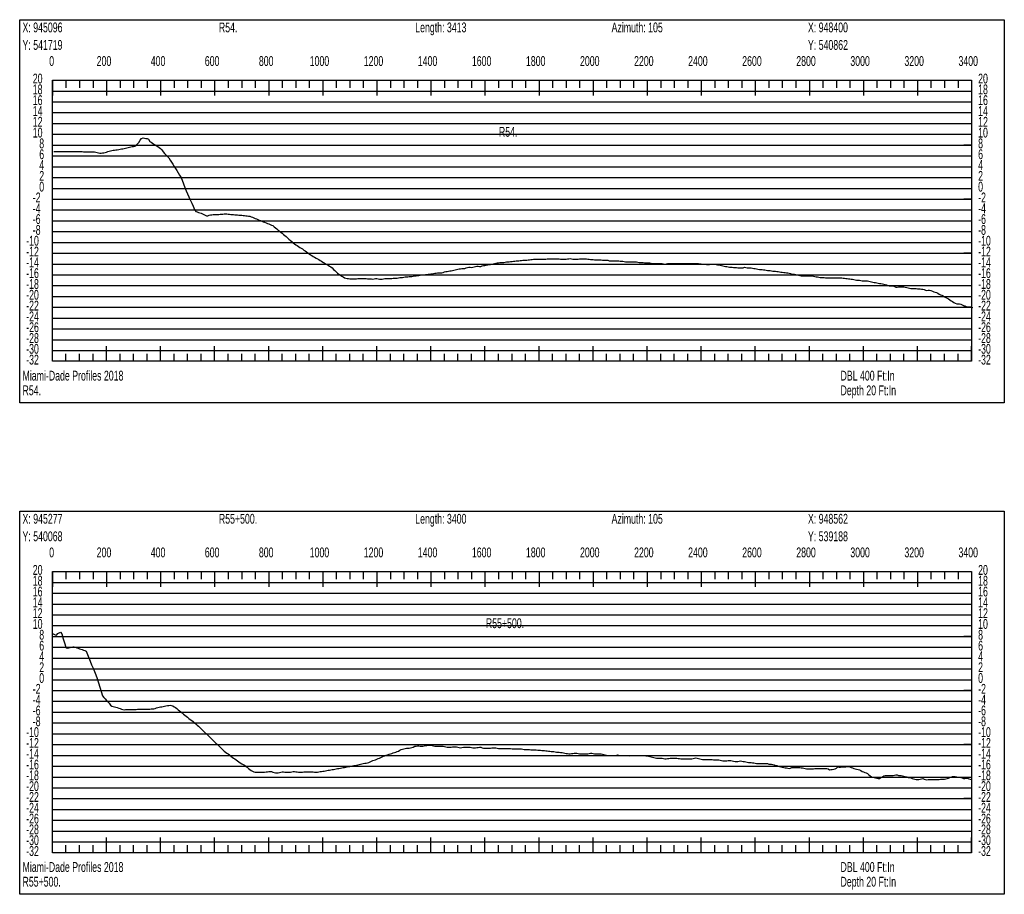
# Model space of a CAD drawing. Header units: feet. Extents: x 1 to 30, y -268 to -1.
# Tile 42 of 94: x 1 to 10, y -141 to -133. Entities that reach past the tile are written whole.
import ezdxf

# ---------------------------------------------------------------- set-up
doc = ezdxf.new("R2010")
doc.units = ezdxf.units.FT
doc.header["$MEASUREMENT"] = 0
doc.layers.add('LABELS', color=7, linetype='Continuous')
doc.layers.add('XSECTION', color=7, linetype='Continuous')

msp = doc.modelspace()

# ---------------------------------------------------------------- linework, layer by layer
at = {"layer": 'XSECTION', "color": 0, "linetype": 'Continuous'}
for points in [[(1, -132.805), (10.106, -132.805), (10.106, -136.35), (1, -136.35), (1, -132.805)], [(1.303, -133.365), (9.803, -133.365), (9.803, -135.965), (1.303, -135.965), (1.303, -133.365)], [(1.303, -133.365), (1.303, -133.506)], [(1.303, -133.365), (1.303, -133.506)], [(1.303, -133.365), (1.303, -133.435)], [(1.303, -133.365), (1.303, -133.435)], [(1.428, -133.365), (1.428, -133.435)], [(1.553, -133.365), (1.553, -133.435)], [(1.678, -133.365), (1.678, -133.435)], [(1.803, -133.365), (1.803, -133.506)], [(1.803, -133.365), (1.803, -133.435)], [(1.928, -133.365), (1.928, -133.435)], [(2.053, -133.365), (2.053, -133.435)], [(2.178, -133.365), (2.178, -133.435)], [(2.303, -133.365), (2.303, -133.506)], [(2.303, -133.365), (2.303, -133.435)], [(2.428, -133.365), (2.428, -133.435)], [(2.553, -133.365), (2.553, -133.435)], [(2.678, -133.365), (2.678, -133.435)], [(2.803, -133.365), (2.803, -133.506)], [(2.803, -133.365), (2.803, -133.435)], [(2.928, -133.365), (2.928, -133.435)], [(3.053, -133.365), (3.053, -133.435)], [(3.178, -133.365), (3.178, -133.435)], [(3.303, -133.365), (3.303, -133.506)], [(3.303, -133.365), (3.303, -133.435)], [(3.428, -133.365), (3.428, -133.435)], [(3.553, -133.365), (3.553, -133.435)], [(3.678, -133.365), (3.678, -133.435)], [(3.803, -133.365), (3.803, -133.506)], [(3.803, -133.365), (3.803, -133.435)], [(3.928, -133.365), (3.928, -133.435)], [(4.053, -133.365), (4.053, -133.435)], [(4.178, -133.365), (4.178, -133.435)], [(4.303, -133.365), (4.303, -133.506)], [(4.303, -133.365), (4.303, -133.435)], [(4.428, -133.365), (4.428, -133.435)], [(4.553, -133.365), (4.553, -133.435)], [(4.678, -133.365), (4.678, -133.435)], [(4.803, -133.365), (4.803, -133.506)], [(4.803, -133.365), (4.803, -133.435)], [(4.928, -133.365), (4.928, -133.435)], [(5.053, -133.365), (5.053, -133.435)], [(5.178, -133.365), (5.178, -133.435)], [(5.303, -133.365), (5.303, -133.506)], [(5.303, -133.365), (5.303, -133.435)], [(5.428, -133.365), (5.428, -133.435)], [(5.553, -133.365), (5.553, -133.435)], [(5.678, -133.365), (5.678, -133.435)], [(5.803, -133.365), (5.803, -133.506)], [(5.803, -133.365), (5.803, -133.435)], [(5.928, -133.365), (5.928, -133.435)], [(6.053, -133.365), (6.053, -133.435)], [(6.178, -133.365), (6.178, -133.435)], [(6.303, -133.365), (6.303, -133.506)], [(6.303, -133.365), (6.303, -133.435)], [(6.428, -133.365), (6.428, -133.435)], [(6.553, -133.365), (6.553, -133.435)], [(6.678, -133.365), (6.678, -133.435)], [(6.803, -133.365), (6.803, -133.506)], [(6.803, -133.365), (6.803, -133.435)], [(6.928, -133.365), (6.928, -133.435)], [(7.053, -133.365), (7.053, -133.435)], [(7.178, -133.365), (7.178, -133.435)], [(7.303, -133.365), (7.303, -133.506)], [(7.303, -133.365), (7.303, -133.435)], [(7.428, -133.365), (7.428, -133.435)], [(7.553, -133.365), (7.553, -133.435)], [(7.678, -133.365), (7.678, -133.435)], [(7.803, -133.365), (7.803, -133.506)], [(7.803, -133.365), (7.803, -133.435)], [(7.928, -133.365), (7.928, -133.435)], [(8.053, -133.365), (8.053, -133.435)], [(8.178, -133.365), (8.178, -133.435)], [(8.303, -133.365), (8.303, -133.506)], [(8.303, -133.365), (8.303, -133.435)], [(8.428, -133.365), (8.428, -133.435)], [(8.553, -133.365), (8.553, -133.435)], [(8.678, -133.365), (8.678, -133.435)], [(8.803, -133.365), (8.803, -133.506)], [(8.803, -133.365), (8.803, -133.435)], [(8.928, -133.365), (8.928, -133.435)], [(9.053, -133.365), (9.053, -133.435)], [(9.178, -133.365), (9.178, -133.435)], [(9.303, -133.365), (9.303, -133.506)], [(9.303, -133.365), (9.303, -133.435)], [(9.428, -133.365), (9.428, -133.435)], [(9.553, -133.365), (9.553, -133.435)], [(9.678, -133.365), (9.678, -133.435)], [(9.803, -133.365), (9.803, -133.506)], [(9.803, -133.365), (9.803, -133.435)], [(1.303, -133.965), (1.373, -133.965)], [(9.803, -133.965), (9.733, -133.965)], [(1.303, -134.465), (1.373, -134.465)], [(9.803, -134.465), (9.733, -134.465)], [(1.303, -134.965), (1.373, -134.965)], [(9.803, -134.965), (9.733, -134.965)], [(1.303, -135.465), (1.373, -135.465)], [(9.803, -135.465), (9.733, -135.465)], [(1.303, -135.965), (1.303, -135.824)], [(1.303, -135.965), (1.303, -135.824)], [(1.803, -135.965), (1.803, -135.824)], [(2.303, -135.965), (2.303, -135.824)], [(2.803, -135.965), (2.803, -135.824)], [(3.303, -135.965), (3.303, -135.824)], [(3.803, -135.965), (3.803, -135.824)], [(4.303, -135.965), (4.303, -135.824)], [(4.803, -135.965), (4.803, -135.824)], [(5.303, -135.965), (5.303, -135.824)], [(5.803, -135.965), (5.803, -135.824)], [(6.303, -135.965), (6.303, -135.824)], [(6.803, -135.965), (6.803, -135.824)], [(7.303, -135.965), (7.303, -135.824)], [(7.803, -135.965), (7.803, -135.824)], [(8.303, -135.965), (8.303, -135.824)], [(8.803, -135.965), (8.803, -135.824)], [(9.303, -135.965), (9.303, -135.824)], [(9.803, -135.965), (9.803, -135.824)], [(1.303, -135.965), (1.303, -135.895)], [(1.303, -135.965), (1.303, -135.895)], [(1.428, -135.965), (1.428, -135.895)], [(1.553, -135.965), (1.553, -135.895)], [(1.678, -135.965), (1.678, -135.895)], [(1.803, -135.965), (1.803, -135.895)], [(1.928, -135.965), (1.928, -135.895)], [(2.053, -135.965), (2.053, -135.895)], [(2.178, -135.965), (2.178, -135.895)], [(2.303, -135.965), (2.303, -135.895)], [(2.428, -135.965), (2.428, -135.895)], [(2.553, -135.965), (2.553, -135.895)], [(2.678, -135.965), (2.678, -135.895)], [(2.803, -135.965), (2.803, -135.895)], [(2.928, -135.965), (2.928, -135.895)], [(3.053, -135.965), (3.053, -135.895)], [(3.178, -135.965), (3.178, -135.895)], [(3.303, -135.965), (3.303, -135.895)], [(3.428, -135.965), (3.428, -135.895)], [(3.553, -135.965), (3.553, -135.895)], [(3.678, -135.965), (3.678, -135.895)], [(3.803, -135.965), (3.803, -135.895)], [(3.928, -135.965), (3.928, -135.895)], [(4.053, -135.965), (4.053, -135.895)], [(4.178, -135.965), (4.178, -135.895)], [(4.303, -135.965), (4.303, -135.895)], [(4.428, -135.965), (4.428, -135.895)], [(4.553, -135.965), (4.553, -135.895)], [(4.678, -135.965), (4.678, -135.895)], [(4.803, -135.965), (4.803, -135.895)], [(4.928, -135.965), (4.928, -135.895)], [(5.053, -135.965), (5.053, -135.895)], [(5.178, -135.965), (5.178, -135.895)], [(5.303, -135.965), (5.303, -135.895)], [(5.428, -135.965), (5.428, -135.895)], [(5.553, -135.965), (5.553, -135.895)], [(5.678, -135.965), (5.678, -135.895)], [(5.803, -135.965), (5.803, -135.895)], [(5.928, -135.965), (5.928, -135.895)], [(6.053, -135.965), (6.053, -135.895)], [(6.178, -135.965), (6.178, -135.895)], [(6.303, -135.965), (6.303, -135.895)], [(6.428, -135.965), (6.428, -135.895)], [(6.553, -135.965), (6.553, -135.895)], [(6.678, -135.965), (6.678, -135.895)], [(6.803, -135.965), (6.803, -135.895)], [(6.928, -135.965), (6.928, -135.895)], [(7.053, -135.965), (7.053, -135.895)], [(7.178, -135.965), (7.178, -135.895)], [(7.303, -135.965), (7.303, -135.895)], [(7.428, -135.965), (7.428, -135.895)], [(7.553, -135.965), (7.553, -135.895)], [(7.678, -135.965), (7.678, -135.895)], [(7.803, -135.965), (7.803, -135.895)], [(7.928, -135.965), (7.928, -135.895)], [(8.053, -135.965), (8.053, -135.895)], [(8.178, -135.965), (8.178, -135.895)], [(8.303, -135.965), (8.303, -135.895)], [(8.428, -135.965), (8.428, -135.895)], [(8.553, -135.965), (8.553, -135.895)], [(8.678, -135.965), (8.678, -135.895)], [(8.803, -135.965), (8.803, -135.895)], [(8.928, -135.965), (8.928, -135.895)], [(9.053, -135.965), (9.053, -135.895)], [(9.178, -135.965), (9.178, -135.895)], [(9.303, -135.965), (9.303, -135.895)], [(9.428, -135.965), (9.428, -135.895)], [(9.553, -135.965), (9.553, -135.895)], [(9.678, -135.965), (9.678, -135.895)], [(9.803, -135.965), (9.803, -135.895)], [(1, -137.35), (10.106, -137.35), (10.106, -140.895), (1, -140.895), (1, -137.35)], [(1.303, -137.91), (9.803, -137.91), (9.803, -140.51), (1.303, -140.51), (1.303, -137.91)], [(1.303, -137.91), (1.303, -138.051)], [(1.303, -137.91), (1.303, -138.051)], [(1.303, -137.91), (1.303, -137.98)], [(1.303, -137.91), (1.303, -137.98)], [(1.428, -137.91), (1.428, -137.98)], [(1.553, -137.91), (1.553, -137.98)], [(1.678, -137.91), (1.678, -137.98)], [(1.803, -137.91), (1.803, -138.051)], [(1.803, -137.91), (1.803, -137.98)], [(1.928, -137.91), (1.928, -137.98)], [(2.053, -137.91), (2.053, -137.98)], [(2.178, -137.91), (2.178, -137.98)], [(2.303, -137.91), (2.303, -138.051)], [(2.303, -137.91), (2.303, -137.98)], [(2.428, -137.91), (2.428, -137.98)], [(2.553, -137.91), (2.553, -137.98)], [(2.678, -137.91), (2.678, -137.98)], [(2.803, -137.91), (2.803, -138.051)], [(2.803, -137.91), (2.803, -137.98)], [(2.928, -137.91), (2.928, -137.98)], [(3.053, -137.91), (3.053, -137.98)], [(3.178, -137.91), (3.178, -137.98)], [(3.303, -137.91), (3.303, -138.051)], [(3.303, -137.91), (3.303, -137.98)], [(3.428, -137.91), (3.428, -137.98)], [(3.553, -137.91), (3.553, -137.98)], [(3.678, -137.91), (3.678, -137.98)], [(3.803, -137.91), (3.803, -138.051)], [(3.803, -137.91), (3.803, -137.98)], [(3.928, -137.91), (3.928, -137.98)], [(4.053, -137.91), (4.053, -137.98)], [(4.178, -137.91), (4.178, -137.98)], [(4.303, -137.91), (4.303, -138.051)], [(4.303, -137.91), (4.303, -137.98)], [(4.428, -137.91), (4.428, -137.98)], [(4.553, -137.91), (4.553, -137.98)], [(4.678, -137.91), (4.678, -137.98)], [(4.803, -137.91), (4.803, -138.051)], [(4.803, -137.91), (4.803, -137.98)], [(4.928, -137.91), (4.928, -137.98)], [(5.053, -137.91), (5.053, -137.98)], [(5.178, -137.91), (5.178, -137.98)], [(5.303, -137.91), (5.303, -138.051)], [(5.303, -137.91), (5.303, -137.98)], [(5.428, -137.91), (5.428, -137.98)], [(5.553, -137.91), (5.553, -137.98)], [(5.678, -137.91), (5.678, -137.98)], [(5.803, -137.91), (5.803, -138.051)], [(5.803, -137.91), (5.803, -137.98)], [(5.928, -137.91), (5.928, -137.98)], [(6.053, -137.91), (6.053, -137.98)], [(6.178, -137.91), (6.178, -137.98)], [(6.303, -137.91), (6.303, -138.051)], [(6.303, -137.91), (6.303, -137.98)], [(6.428, -137.91), (6.428, -137.98)], [(6.553, -137.91), (6.553, -137.98)], [(6.678, -137.91), (6.678, -137.98)], [(6.803, -137.91), (6.803, -138.051)], [(6.803, -137.91), (6.803, -137.98)], [(6.928, -137.91), (6.928, -137.98)], [(7.053, -137.91), (7.053, -137.98)], [(7.178, -137.91), (7.178, -137.98)], [(7.303, -137.91), (7.303, -138.051)], [(7.303, -137.91), (7.303, -137.98)], [(7.428, -137.91), (7.428, -137.98)], [(7.553, -137.91), (7.553, -137.98)], [(7.678, -137.91), (7.678, -137.98)], [(7.803, -137.91), (7.803, -138.051)], [(7.803, -137.91), (7.803, -137.98)], [(7.928, -137.91), (7.928, -137.98)], [(8.053, -137.91), (8.053, -137.98)], [(8.178, -137.91), (8.178, -137.98)], [(8.303, -137.91), (8.303, -138.051)], [(8.303, -137.91), (8.303, -137.98)], [(8.428, -137.91), (8.428, -137.98)], [(8.553, -137.91), (8.553, -137.98)], [(8.678, -137.91), (8.678, -137.98)], [(8.803, -137.91), (8.803, -138.051)], [(8.803, -137.91), (8.803, -137.98)], [(8.928, -137.91), (8.928, -137.98)], [(9.053, -137.91), (9.053, -137.98)], [(9.178, -137.91), (9.178, -137.98)], [(9.303, -137.91), (9.303, -138.051)], [(9.303, -137.91), (9.303, -137.98)], [(9.428, -137.91), (9.428, -137.98)], [(9.553, -137.91), (9.553, -137.98)], [(9.678, -137.91), (9.678, -137.98)], [(9.803, -137.91), (9.803, -138.051)], [(9.803, -137.91), (9.803, -137.98)], [(1.303, -138.51), (1.373, -138.51)], [(9.803, -138.51), (9.733, -138.51)], [(1.303, -139.01), (1.373, -139.01)], [(9.803, -139.01), (9.733, -139.01)], [(1.303, -139.51), (1.373, -139.51)], [(9.803, -139.51), (9.733, -139.51)], [(1.303, -140.01), (1.373, -140.01)], [(9.803, -140.01), (9.733, -140.01)], [(1.303, -140.51), (1.303, -140.369)], [(1.303, -140.51), (1.303, -140.369)], [(1.803, -140.51), (1.803, -140.369)], [(2.303, -140.51), (2.303, -140.369)], [(2.803, -140.51), (2.803, -140.369)], [(3.303, -140.51), (3.303, -140.369)], [(3.803, -140.51), (3.803, -140.369)], [(4.303, -140.51), (4.303, -140.369)], [(4.803, -140.51), (4.803, -140.369)], [(5.303, -140.51), (5.303, -140.369)], [(5.803, -140.51), (5.803, -140.369)], [(6.303, -140.51), (6.303, -140.369)], [(6.803, -140.51), (6.803, -140.369)], [(7.303, -140.51), (7.303, -140.369)], [(7.803, -140.51), (7.803, -140.369)], [(8.303, -140.51), (8.303, -140.369)], [(8.803, -140.51), (8.803, -140.369)], [(9.303, -140.51), (9.303, -140.369)], [(9.803, -140.51), (9.803, -140.369)], [(1.303, -140.51), (1.303, -140.44)], [(1.303, -140.51), (1.303, -140.44)], [(1.428, -140.51), (1.428, -140.44)], [(1.553, -140.51), (1.553, -140.44)], [(1.678, -140.51), (1.678, -140.44)], [(1.803, -140.51), (1.803, -140.44)], [(1.928, -140.51), (1.928, -140.44)], [(2.053, -140.51), (2.053, -140.44)], [(2.178, -140.51), (2.178, -140.44)], [(2.303, -140.51), (2.303, -140.44)], [(2.428, -140.51), (2.428, -140.44)], [(2.553, -140.51), (2.553, -140.44)], [(2.678, -140.51), (2.678, -140.44)], [(2.803, -140.51), (2.803, -140.44)], [(2.928, -140.51), (2.928, -140.44)], [(3.053, -140.51), (3.053, -140.44)], [(3.178, -140.51), (3.178, -140.44)], [(3.303, -140.51), (3.303, -140.44)], [(3.428, -140.51), (3.428, -140.44)], [(3.553, -140.51), (3.553, -140.44)], [(3.678, -140.51), (3.678, -140.44)], [(3.803, -140.51), (3.803, -140.44)], [(3.928, -140.51), (3.928, -140.44)], [(4.053, -140.51), (4.053, -140.44)], [(4.178, -140.51), (4.178, -140.44)], [(4.303, -140.51), (4.303, -140.44)], [(4.428, -140.51), (4.428, -140.44)], [(4.553, -140.51), (4.553, -140.44)], [(4.678, -140.51), (4.678, -140.44)], [(4.803, -140.51), (4.803, -140.44)], [(4.928, -140.51), (4.928, -140.44)], [(5.053, -140.51), (5.053, -140.44)], [(5.178, -140.51), (5.178, -140.44)], [(5.303, -140.51), (5.303, -140.44)], [(5.428, -140.51), (5.428, -140.44)], [(5.553, -140.51), (5.553, -140.44)], [(5.678, -140.51), (5.678, -140.44)], [(5.803, -140.51), (5.803, -140.44)], [(5.928, -140.51), (5.928, -140.44)], [(6.053, -140.51), (6.053, -140.44)], [(6.178, -140.51), (6.178, -140.44)], [(6.303, -140.51), (6.303, -140.44)], [(6.428, -140.51), (6.428, -140.44)], [(6.553, -140.51), (6.553, -140.44)], [(6.678, -140.51), (6.678, -140.44)], [(6.803, -140.51), (6.803, -140.44)], [(6.928, -140.51), (6.928, -140.44)], [(7.053, -140.51), (7.053, -140.44)], [(7.178, -140.51), (7.178, -140.44)], [(7.303, -140.51), (7.303, -140.44)], [(7.428, -140.51), (7.428, -140.44)], [(7.553, -140.51), (7.553, -140.44)], [(7.678, -140.51), (7.678, -140.44)], [(7.803, -140.51), (7.803, -140.44)], [(7.928, -140.51), (7.928, -140.44)], [(8.053, -140.51), (8.053, -140.44)], [(8.178, -140.51), (8.178, -140.44)], [(8.303, -140.51), (8.303, -140.44)], [(8.428, -140.51), (8.428, -140.44)], [(8.553, -140.51), (8.553, -140.44)], [(8.678, -140.51), (8.678, -140.44)], [(8.803, -140.51), (8.803, -140.44)], [(8.928, -140.51), (8.928, -140.44)], [(9.053, -140.51), (9.053, -140.44)], [(9.178, -140.51), (9.178, -140.44)], [(9.303, -140.51), (9.303, -140.44)], [(9.428, -140.51), (9.428, -140.44)], [(9.553, -140.51), (9.553, -140.44)], [(9.678, -140.51), (9.678, -140.44)], [(9.803, -140.51), (9.803, -140.44)]]:
    msp.add_lwpolyline(points, dxfattribs=at)
at = {"layer": 'XSECTION', "color": 0}
for points in [[(1.303, -133.465), (9.803, -133.465)], [(1.303, -133.565), (9.803, -133.565)], [(1.303, -133.665), (9.803, -133.665)], [(1.303, -133.765), (9.803, -133.765)], [(1.303, -133.865), (9.803, -133.865)], [(1.303, -133.965), (9.803, -133.965)], [(1.303, -134.065), (9.803, -134.065)], [(1.303, -134.165), (9.803, -134.165)], [(1.303, -134.265), (9.803, -134.265)], [(1.303, -134.365), (9.803, -134.365)], [(1.303, -134.465), (9.803, -134.465)], [(1.303, -134.565), (9.803, -134.565)], [(1.303, -134.665), (9.803, -134.665)], [(1.303, -134.765), (9.803, -134.765)], [(1.303, -134.865), (9.803, -134.865)], [(1.303, -134.965), (9.803, -134.965)], [(1.303, -135.065), (9.803, -135.065)], [(1.303, -135.165), (9.803, -135.165)], [(1.303, -135.265), (9.803, -135.265)], [(1.303, -135.365), (9.803, -135.365)], [(1.303, -135.465), (9.803, -135.465)], [(1.303, -135.565), (9.803, -135.565)], [(1.303, -135.665), (9.803, -135.665)], [(1.303, -135.765), (9.803, -135.765)], [(1.303, -135.865), (9.803, -135.865)], [(1.303, -138.01), (9.803, -138.01)], [(1.303, -138.11), (9.803, -138.11)], [(1.303, -138.21), (9.803, -138.21)], [(1.303, -138.31), (9.803, -138.31)], [(1.303, -138.41), (9.803, -138.41)], [(1.303, -138.51), (9.803, -138.51)], [(1.303, -138.61), (9.803, -138.61)], [(1.303, -138.71), (9.803, -138.71)], [(1.303, -138.81), (9.803, -138.81)], [(1.303, -138.91), (9.803, -138.91)], [(1.303, -139.01), (9.803, -139.01)], [(1.303, -139.11), (9.803, -139.11)], [(1.303, -139.21), (9.803, -139.21)], [(1.303, -139.31), (9.803, -139.31)], [(1.303, -139.41), (9.803, -139.41)], [(1.303, -139.51), (9.803, -139.51)], [(1.303, -139.61), (9.803, -139.61)], [(1.303, -139.71), (9.803, -139.71)], [(1.303, -139.81), (9.803, -139.81)], [(1.303, -139.91), (9.803, -139.91)], [(1.303, -140.01), (9.803, -140.01)], [(1.303, -140.11), (9.803, -140.11)], [(1.303, -140.21), (9.803, -140.21)], [(1.303, -140.31), (9.803, -140.31)], [(1.303, -140.41), (9.803, -140.41)]]:
    msp.add_lwpolyline(points, dxfattribs=at)
at = {"layer": 'XSECTION', "color": 5, "linetype": 'Continuous'}
for points in [[(1.316, -134.024), (1.328, -134.0235), (1.3405, -134.0235), (1.353, -134.024), (1.3655, -134.024), (1.378, -134.024), (1.3905, -134.024), (1.403, -134.024), (1.4155, -134.024), (1.428, -134.0245), (1.4405, -134.0245), (1.453, -134.0245), (1.4655, -134.0245), (1.478, -134.0245), (1.4905, -134.0245), (1.503, -134.025), (1.5155, -134.025), (1.528, -134.025), (1.5405, -134.025), (1.553, -134.025), (1.5655, -134.025), (1.578, -134.0255), (1.5905, -134.026), (1.603, -134.026), (1.6155, -134.026), (1.628, -134.026), (1.6405, -134.0265), (1.653, -134.0265), (1.6655, -134.027), (1.678, -134.027), (1.6905, -134.0275), (1.703, -134.031), (1.7155, -134.034), (1.728, -134.0375), (1.7405, -134.0395), (1.753, -134.0385), (1.7655, -134.038), (1.778, -134.0375), (1.7905, -134.0335), (1.803, -134.029), (1.8155, -134.0245), (1.828, -134.021), (1.8405, -134.018), (1.853, -134.0155), (1.8655, -134.0125), (1.878, -134.011), (1.8905, -134.0095), (1.903, -134.0085), (1.9155, -134.0065), (1.928, -134.004), (1.9405, -134.001), (1.953, -133.9985), (1.9655, -133.9955), (1.978, -133.993), (1.9905, -133.99), (2.003, -133.9875), (2.0155, -133.9845), (2.028, -133.982), (2.0405, -133.979), (2.053, -133.977), (2.0655, -133.975), (2.078, -133.9645), (2.0905, -133.953), (2.103, -133.9405), (2.1155, -133.9205), (2.128, -133.9055), (2.1405, -133.898), (2.153, -133.9005), (2.1655, -133.9025), (2.178, -133.9045), (2.1905, -133.9095), (2.203, -133.932), (2.2155, -133.938), (2.228, -133.9465), (2.2405, -133.955), (2.253, -133.963), (2.2655, -133.9715), (2.278, -133.9795), (2.2905, -133.988), (2.303, -133.9965), (2.3155, -134.01), (2.328, -134.0285), (2.3405, -134.0435), (2.353, -134.056), (2.3655, -134.07), (2.378, -134.084), (2.3905, -134.103), (2.403, -134.1225), (2.4155, -134.142), (2.428, -134.1615), (2.4405, -134.181), (2.453, -134.2005), (2.4655, -134.2215), (2.478, -134.243), (2.4905, -134.2615), (2.503, -134.2895), (2.5155, -134.324), (2.528, -134.358), (2.5405, -134.389), (2.553, -134.4155), (2.5655, -134.443), (2.578, -134.472), (2.5905, -134.5015), (2.603, -134.5305), (2.6155, -134.56), (2.628, -134.58), (2.6405, -134.5835), (2.653, -134.587), (2.6655, -134.5915), (2.678, -134.596), (2.6905, -134.601), (2.703, -134.6065), (2.7155, -134.6125), (2.728, -134.618), (2.7405, -134.6185), (2.753, -134.6145), (2.7655, -134.611), (2.778, -134.609), (2.7905, -134.608), (2.803, -134.607), (2.8155, -134.608), (2.828, -134.608), (2.8405, -134.606), (2.853, -134.6045), (2.8655, -134.603), (2.878, -134.6025), (2.8905, -134.602), (2.903, -134.602), (2.9155, -134.602), (2.928, -134.6035), (2.9405, -134.6045), (2.953, -134.6055), (2.9655, -134.607), (2.978, -134.608), (2.9905, -134.609), (3.003, -134.61), (3.0155, -134.611), (3.028, -134.6125), (3.0405, -134.6135), (3.053, -134.6145), (3.0655, -134.6155), (3.078, -134.617), (3.0905, -134.618), (3.103, -134.619), (3.1155, -134.621), (3.128, -134.6235), (3.1405, -134.628), (3.153, -134.633), (3.1655, -134.638), (3.178, -134.643), (3.1905, -134.6485), (3.203, -134.6535), (3.2155, -134.6585), (3.228, -134.6635), (3.2405, -134.6685), (3.253, -134.674), (3.2655, -134.679), (3.278, -134.684), (3.2905, -134.689), (3.303, -134.6945), (3.3155, -134.6995), (3.328, -134.7045), (3.3405, -134.7095), (3.353, -134.7205), (3.3655, -134.731), (3.378, -134.741), (3.3905, -134.751), (3.403, -134.761), (3.4155, -134.7715), (3.428, -134.781), (3.4405, -134.7905), (3.453, -134.801), (3.4655, -134.8115), (3.478, -134.822), (3.4905, -134.834), (3.503, -134.8465), (3.5155, -134.858), (3.528, -134.869), (3.5405, -134.8795), (3.553, -134.8875), (3.5655, -134.8925), (3.578, -134.903), (3.5905, -134.9115), (3.603, -134.9185), (3.6155, -134.926), (3.628, -134.9355), (3.6405, -134.9445), (3.653, -134.953), (3.6655, -134.9615), (3.678, -134.9705), (3.6905, -134.9795), (3.703, -134.987), (3.7155, -134.9945), (3.728, -135.002), (3.7405, -135.0095), (3.753, -135.017), (3.7655, -135.0245), (3.778, -135.032), (3.7905, -135.0395), (3.803, -135.047), (3.8155, -135.0545), (3.828, -135.062), (3.8405, -135.0695), (3.853, -135.077), (3.8655, -135.0845), (3.878, -135.092), (3.8905, -135.1015), (3.903, -135.1145), (3.9155, -135.125), (3.928, -135.137), (3.9405, -135.1495), (3.953, -135.1595), (3.9655, -135.168), (3.978, -135.1775), (3.9905, -135.1845), (4.003, -135.193), (4.0155, -135.1955), (4.028, -135.1975), (4.0405, -135.1995), (4.053, -135.202), (4.0655, -135.2025), (4.078, -135.2025), (4.0905, -135.202), (4.103, -135.2015), (4.1155, -135.201), (4.128, -135.2), (4.1405, -135.1995), (4.153, -135.199), (4.1655, -135.1985), (4.178, -135.1985), (4.1905, -135.1995), (4.203, -135.2), (4.2155, -135.201), (4.228, -135.202), (4.2405, -135.203), (4.253, -135.2035), (4.2655, -135.2045), (4.278, -135.2015), (4.2905, -135.2), (4.303, -135.2), (4.3155, -135.203), (4.328, -135.2045), (4.3405, -135.204), (4.353, -135.204), (4.3655, -135.202), (4.378, -135.1985), (4.3905, -135.1985), (4.403, -135.1985), (4.4155, -135.1985), (4.428, -135.1985), (4.4405, -135.1975), (4.453, -135.197), (4.4655, -135.196), (4.478, -135.195), (4.4905, -135.1945), (4.503, -135.1935), (4.5155, -135.191), (4.528, -135.1885), (4.5405, -135.1885), (4.553, -135.187), (4.5655, -135.184), (4.578, -135.184), (4.5905, -135.1835), (4.603, -135.18), (4.6155, -135.18), (4.628, -135.179), (4.6405, -135.177), (4.653, -135.1755), (4.6655, -135.1735), (4.678, -135.172), (4.6905, -135.1705), (4.703, -135.167), (4.7155, -135.165), (4.728, -135.1655), (4.7405, -135.164), (4.753, -135.1625), (4.7655, -135.161), (4.778, -135.1595), (4.7905, -135.1585), (4.803, -135.157), (4.8155, -135.1555), (4.828, -135.154), (4.8405, -135.151), (4.853, -135.149), (4.8655, -135.1475), (4.878, -135.146), (4.8905, -135.145), (4.903, -135.145), (4.9155, -135.142), (4.928, -135.1385), (4.9405, -135.1355), (4.953, -135.133), (4.9655, -135.131), (4.978, -135.129), (4.9905, -135.1265), (5.003, -135.124), (5.0155, -135.121), (5.028, -135.1175), (5.0405, -135.1145), (5.053, -135.1115), (5.0655, -135.11), (5.078, -135.1095), (5.0905, -135.1065), (5.103, -135.1055), (5.1155, -135.105), (5.128, -135.1015), (5.1405, -135.0985), (5.153, -135.0955), (5.1655, -135.0955), (5.178, -135.096), (5.1905, -135.0955), (5.203, -135.092), (5.2155, -135.089), (5.228, -135.086), (5.2405, -135.086), (5.253, -135.0865), (5.2655, -135.0865), (5.278, -135.083), (5.2905, -135.08), (5.303, -135.0775), (5.3155, -135.0755), (5.328, -135.073), (5.3405, -135.0705), (5.353, -135.068), (5.3655, -135.0655), (5.378, -135.062), (5.3905, -135.0595), (5.403, -135.0575), (5.4155, -135.055), (5.428, -135.0525), (5.4405, -135.051), (5.453, -135.0505), (5.4655, -135.0505), (5.478, -135.05), (5.4905, -135.0465), (5.503, -135.045), (5.5155, -135.045), (5.528, -135.0435), (5.5405, -135.0425), (5.553, -135.041), (5.5655, -135.0395), (5.578, -135.038), (5.5905, -135.0365), (5.603, -135.0355), (5.6155, -135.034), (5.628, -135.0325), (5.6405, -135.031), (5.653, -135.03), (5.6655, -135.03), (5.678, -135.0295), (5.6905, -135.028), (5.703, -135.0265), (5.7155, -135.025), (5.728, -135.024), (5.7405, -135.0225), (5.753, -135.021), (5.7655, -135.0205), (5.778, -135.02), (5.7905, -135.02), (5.803, -135.02), (5.8155, -135.02), (5.828, -135.02), (5.8405, -135.02), (5.853, -135.0195), (5.8655, -135.019), (5.878, -135.018), (5.8905, -135.017), (5.903, -135.0155), (5.9155, -135.0155), (5.928, -135.016), (5.9405, -135.0165), (5.953, -135.017), (5.9655, -135.0175), (5.978, -135.018), (5.9905, -135.0185), (6.003, -135.019), (6.0155, -135.0195), (6.028, -135.02), (6.0405, -135.02), (6.053, -135.02), (6.0655, -135.0175), (6.078, -135.0155), (6.0905, -135.015), (6.103, -135.017), (6.1155, -135.02), (6.128, -135.02), (6.1405, -135.02), (6.153, -135.02), (6.1655, -135.0195), (6.178, -135.0185), (6.1905, -135.0175), (6.203, -135.016), (6.2155, -135.0155), (6.228, -135.0155), (6.2405, -135.018), (6.253, -135.0205), (6.2655, -135.0215), (6.278, -135.0225), (6.2905, -135.023), (6.303, -135.024), (6.3155, -135.025), (6.328, -135.0255), (6.3405, -135.0255), (6.353, -135.026), (6.3655, -135.027), (6.378, -135.0275), (6.3905, -135.0285), (6.403, -135.0295), (6.4155, -135.03), (6.428, -135.0305), (6.4405, -135.0305), (6.453, -135.034), (6.4655, -135.0355), (6.478, -135.0355), (6.4905, -135.0355), (6.503, -135.0355), (6.5155, -135.035), (6.528, -135.035), (6.5405, -135.0355), (6.553, -135.0375), (6.5655, -135.0395), (6.578, -135.04), (6.5905, -135.0425), (6.603, -135.0445), (6.6155, -135.045), (6.628, -135.045), (6.6405, -135.045), (6.653, -135.045), (6.6655, -135.0445), (6.678, -135.0445), (6.6905, -135.0445), (6.703, -135.0455), (6.7155, -135.0485), (6.728, -135.0495), (6.7405, -135.0495), (6.753, -135.051), (6.7655, -135.052), (6.778, -135.053), (6.7905, -135.054), (6.803, -135.055), (6.8155, -135.055), (6.828, -135.055), (6.8405, -135.056), (6.853, -135.0595), (6.8655, -135.06), (6.878, -135.06), (6.8905, -135.06), (6.903, -135.06), (6.9155, -135.06), (6.928, -135.06), (6.9405, -135.0615), (6.953, -135.0645), (6.9655, -135.065), (6.978, -135.0635), (6.9905, -135.0605), (7.003, -135.06), (7.0155, -135.06), (7.028, -135.06), (7.0405, -135.06), (7.053, -135.06), (7.0655, -135.06), (7.078, -135.06), (7.0905, -135.06), (7.103, -135.06), (7.1155, -135.06), (7.128, -135.06), (7.1405, -135.0605), (7.153, -135.06), (7.1655, -135.06), (7.178, -135.06), (7.1905, -135.06), (7.203, -135.06), (7.2155, -135.06), (7.228, -135.06), (7.2405, -135.06), (7.253, -135.06), (7.2655, -135.06), (7.278, -135.06), (7.2905, -135.062), (7.303, -135.064), (7.3155, -135.065), (7.328, -135.065), (7.3405, -135.065), (7.353, -135.0685), (7.3655, -135.07), (7.378, -135.0695), (7.3905, -135.0665), (7.403, -135.065), (7.4155, -135.065), (7.428, -135.0675), (7.4405, -135.0705), (7.453, -135.072), (7.4655, -135.0735), (7.478, -135.075), (7.4905, -135.0785), (7.503, -135.0815), (7.5155, -135.084), (7.528, -135.0865), (7.5405, -135.089), (7.553, -135.0915), (7.5655, -135.094), (7.578, -135.095), (7.5905, -135.095), (7.603, -135.096), (7.6155, -135.097), (7.628, -135.0985), (7.6405, -135.0995), (7.653, -135.1), (7.6655, -135.1), (7.678, -135.1), (7.6905, -135.099), (7.703, -135.0955), (7.7155, -135.098), (7.728, -135.1), (7.7405, -135.1), (7.753, -135.1), (7.7655, -135.1005), (7.778, -135.1035), (7.7905, -135.105), (7.803, -135.105), (7.8155, -135.1085), (7.828, -135.1115), (7.8405, -135.115), (7.853, -135.115), (7.8655, -135.116), (7.878, -135.1175), (7.8905, -135.119), (7.903, -135.121), (7.9155, -135.124), (7.928, -135.1245), (7.9405, -135.1255), (7.953, -135.1285), (7.9655, -135.13), (7.978, -135.1315), (7.9905, -135.1325), (8.003, -135.1335), (8.0155, -135.1355), (8.028, -135.1385), (8.0405, -135.14), (8.053, -135.141), (8.0655, -135.1425), (8.078, -135.1435), (8.0905, -135.1455), (8.103, -135.148), (8.1155, -135.1505), (8.128, -135.154), (8.1405, -135.1575), (8.153, -135.1585), (8.1655, -135.1585), (8.178, -135.1615), (8.1905, -135.1645), (8.203, -135.1675), (8.2155, -135.1705), (8.228, -135.1735), (8.2405, -135.1735), (8.253, -135.1735), (8.2655, -135.1735), (8.278, -135.174), (8.2905, -135.174), (8.303, -135.174), (8.3155, -135.174), (8.328, -135.1755), (8.3405, -135.1785), (8.353, -135.1815), (8.3655, -135.1845), (8.378, -135.1845), (8.3905, -135.1855), (8.403, -135.189), (8.4155, -135.1895), (8.428, -135.19), (8.4405, -135.191), (8.453, -135.192), (8.4655, -135.193), (8.478, -135.194), (8.4905, -135.194), (8.503, -135.194), (8.5155, -135.194), (8.528, -135.194), (8.5405, -135.194), (8.553, -135.194), (8.5655, -135.1935), (8.578, -135.1935), (8.5905, -135.1935), (8.603, -135.1935), (8.6155, -135.1945), (8.628, -135.196), (8.6405, -135.198), (8.653, -135.1995), (8.6655, -135.201), (8.678, -135.2025), (8.6905, -135.2045), (8.703, -135.206), (8.7155, -135.2075), (8.728, -135.21), (8.7405, -135.213), (8.753, -135.214), (8.7655, -135.2145), (8.778, -135.218), (8.7905, -135.2195), (8.803, -135.2195), (8.8155, -135.2195), (8.828, -135.2195), (8.8405, -135.2195), (8.853, -135.2225), (8.8655, -135.2255), (8.878, -135.2285), (8.8905, -135.232), (8.903, -135.235), (8.9155, -135.2345), (8.928, -135.238), (8.9405, -135.241), (8.953, -135.244), (8.9655, -135.2465), (8.978, -135.2495), (8.9905, -135.2525), (9.003, -135.2555), (9.0155, -135.259), (9.028, -135.2625), (9.0405, -135.266), (9.053, -135.268), (9.0655, -135.268), (9.078, -135.2675), (9.0905, -135.2725), (9.103, -135.279), (9.1155, -135.2795), (9.128, -135.2765), (9.1405, -135.276), (9.153, -135.276), (9.1655, -135.276), (9.178, -135.2775), (9.1905, -135.28), (9.203, -135.2825), (9.2155, -135.285), (9.228, -135.288), (9.2405, -135.29), (9.253, -135.2905), (9.2655, -135.2915), (9.278, -135.292), (9.2905, -135.2925), (9.303, -135.2935), (9.3155, -135.294), (9.328, -135.295), (9.3405, -135.297), (9.353, -135.299), (9.3655, -135.302), (9.378, -135.306), (9.3905, -135.3105), (9.403, -135.308), (9.4155, -135.3075), (9.428, -135.311), (9.4405, -135.3175), (9.453, -135.3225), (9.4655, -135.326), (9.478, -135.329), (9.4905, -135.334), (9.503, -135.3435), (9.5155, -135.349), (9.528, -135.3535), (9.5405, -135.3605), (9.553, -135.3675), (9.5655, -135.375), (9.578, -135.382), (9.5905, -135.3885), (9.603, -135.397), (9.6155, -135.407), (9.628, -135.413), (9.6405, -135.4195), (9.653, -135.426), (9.6655, -135.432), (9.678, -135.4325), (9.6905, -135.4325), (9.703, -135.4365), (9.7155, -135.442), (9.728, -135.4475), (9.7405, -135.4525), (9.753, -135.4575), (9.7655, -135.46), (9.778, -135.462), (9.7905, -135.464), (9.803, -135.4655), (9.8155, -135.467)], [(1.303, -138.484), (1.3155, -138.489), (1.328, -138.494), (1.3405, -138.4975), (1.353, -138.482), (1.3655, -138.477), (1.378, -138.4715), (1.3905, -138.487), (1.403, -138.5305), (1.4155, -138.5685), (1.428, -138.6075), (1.4405, -138.6195), (1.453, -138.616), (1.4655, -138.6125), (1.478, -138.609), (1.4905, -138.6055), (1.503, -138.606), (1.5155, -138.61), (1.528, -138.6155), (1.5405, -138.6195), (1.553, -138.6235), (1.5655, -138.6275), (1.578, -138.6315), (1.5905, -138.6355), (1.603, -138.6395), (1.6155, -138.6455), (1.628, -138.677), (1.6405, -138.7085), (1.653, -138.74), (1.6655, -138.772), (1.678, -138.8035), (1.6905, -138.835), (1.703, -138.866), (1.7155, -138.8995), (1.728, -138.9375), (1.7405, -138.9775), (1.753, -139.0195), (1.7655, -139.058), (1.778, -139.0735), (1.7905, -139.087), (1.803, -139.101), (1.8155, -139.1145), (1.828, -139.128), (1.8405, -139.144), (1.853, -139.1555), (1.8655, -139.1575), (1.878, -139.16), (1.8905, -139.1635), (1.903, -139.1685), (1.9155, -139.1735), (1.928, -139.1775), (1.9405, -139.181), (1.953, -139.185), (1.9655, -139.1875), (1.978, -139.187), (1.9905, -139.1865), (2.003, -139.1865), (2.0155, -139.186), (2.028, -139.1855), (2.0405, -139.1855), (2.053, -139.185), (2.0655, -139.1845), (2.078, -139.1845), (2.0905, -139.184), (2.103, -139.1835), (2.1155, -139.1835), (2.128, -139.183), (2.1405, -139.1825), (2.153, -139.1825), (2.1655, -139.182), (2.178, -139.1815), (2.1905, -139.1815), (2.203, -139.181), (2.2155, -139.1805), (2.228, -139.1805), (2.2405, -139.179), (2.253, -139.175), (2.2655, -139.171), (2.278, -139.167), (2.2905, -139.164), (2.303, -139.1615), (2.3155, -139.1595), (2.328, -139.157), (2.3405, -139.155), (2.353, -139.1525), (2.3655, -139.15), (2.378, -139.148), (2.3905, -139.1455), (2.403, -139.148), (2.4155, -139.152), (2.428, -139.1615), (2.4405, -139.1685), (2.453, -139.1765), (2.4655, -139.1875), (2.478, -139.198), (2.4905, -139.2075), (2.503, -139.2175), (2.5155, -139.2275), (2.528, -139.2375), (2.5405, -139.2475), (2.553, -139.2575), (2.5655, -139.2675), (2.578, -139.2775), (2.5905, -139.2875), (2.603, -139.298), (2.6155, -139.3075), (2.628, -139.3175), (2.6405, -139.329), (2.653, -139.3405), (2.6655, -139.352), (2.678, -139.3635), (2.6905, -139.376), (2.703, -139.388), (2.7155, -139.4), (2.728, -139.412), (2.7405, -139.4245), (2.753, -139.4365), (2.7655, -139.4485), (2.778, -139.4605), (2.7905, -139.473), (2.803, -139.485), (2.8155, -139.497), (2.828, -139.509), (2.8405, -139.521), (2.853, -139.5335), (2.8655, -139.5455), (2.878, -139.5575), (2.8905, -139.5695), (2.903, -139.58), (2.9155, -139.5885), (2.928, -139.596), (2.9405, -139.606), (2.953, -139.616), (2.9655, -139.626), (2.978, -139.6345), (2.9905, -139.6415), (3.003, -139.651), (3.0155, -139.6605), (3.028, -139.6695), (3.0405, -139.6785), (3.053, -139.687), (3.0655, -139.6945), (3.078, -139.7015), (3.0905, -139.71), (3.103, -139.7195), (3.1155, -139.7315), (3.128, -139.742), (3.1405, -139.7485), (3.153, -139.7555), (3.1655, -139.7615), (3.178, -139.765), (3.1905, -139.765), (3.203, -139.765), (3.2155, -139.765), (3.228, -139.765), (3.2405, -139.765), (3.253, -139.765), (3.2655, -139.765), (3.278, -139.762), (3.2905, -139.761), (3.303, -139.7605), (3.3155, -139.76), (3.328, -139.7605), (3.3405, -139.764), (3.353, -139.767), (3.3655, -139.77), (3.378, -139.77), (3.3905, -139.77), (3.403, -139.7695), (3.4155, -139.7655), (3.428, -139.762), (3.4405, -139.7615), (3.453, -139.765), (3.4655, -139.765), (3.478, -139.765), (3.4905, -139.765), (3.503, -139.765), (3.5155, -139.763), (3.528, -139.76), (3.5405, -139.76), (3.553, -139.7615), (3.5655, -139.7635), (3.578, -139.765), (3.5905, -139.765), (3.603, -139.765), (3.6155, -139.7645), (3.628, -139.7635), (3.6405, -139.763), (3.653, -139.7625), (3.6655, -139.762), (3.678, -139.761), (3.6905, -139.761), (3.703, -139.7615), (3.7155, -139.763), (3.728, -139.764), (3.7405, -139.7655), (3.753, -139.765), (3.7655, -139.763), (3.778, -139.7595), (3.7905, -139.759), (3.803, -139.757), (3.8155, -139.7545), (3.828, -139.7525), (3.8405, -139.75), (3.853, -139.748), (3.8655, -139.7455), (3.878, -139.7435), (3.8905, -139.741), (3.903, -139.739), (3.9155, -139.7365), (3.928, -139.7345), (3.9405, -139.732), (3.953, -139.73), (3.9655, -139.7275), (3.978, -139.7255), (3.9905, -139.723), (4.003, -139.721), (4.0155, -139.7185), (4.028, -139.7165), (4.0405, -139.714), (4.053, -139.712), (4.0655, -139.7095), (4.078, -139.7075), (4.0905, -139.705), (4.103, -139.703), (4.1155, -139.6995), (4.128, -139.696), (4.1405, -139.693), (4.153, -139.69), (4.1655, -139.6875), (4.178, -139.6855), (4.1905, -139.683), (4.203, -139.681), (4.2155, -139.6785), (4.228, -139.675), (4.2405, -139.6695), (4.253, -139.6635), (4.2655, -139.6585), (4.278, -139.653), (4.2905, -139.65), (4.303, -139.645), (4.3155, -139.6395), (4.328, -139.6345), (4.3405, -139.629), (4.353, -139.6235), (4.3655, -139.6185), (4.378, -139.613), (4.3905, -139.6075), (4.403, -139.6035), (4.4155, -139.5995), (4.428, -139.5955), (4.4405, -139.5915), (4.453, -139.5875), (4.4655, -139.5835), (4.478, -139.5795), (4.4905, -139.5755), (4.503, -139.572), (4.5155, -139.5615), (4.528, -139.5545), (4.5405, -139.551), (4.553, -139.548), (4.5655, -139.546), (4.578, -139.5445), (4.5905, -139.5435), (4.603, -139.5425), (4.6155, -139.5415), (4.628, -139.538), (4.6405, -139.5325), (4.653, -139.5255), (4.6655, -139.524), (4.678, -139.5225), (4.6905, -139.521), (4.703, -139.524), (4.7155, -139.5255), (4.728, -139.5255), (4.7405, -139.522), (4.753, -139.5195), (4.7655, -139.5185), (4.778, -139.517), (4.7905, -139.516), (4.803, -139.5155), (4.8155, -139.5195), (4.828, -139.5225), (4.8405, -139.5235), (4.853, -139.524), (4.8655, -139.5245), (4.878, -139.525), (4.8905, -139.525), (4.903, -139.525), (4.9155, -139.526), (4.928, -139.528), (4.9405, -139.53), (4.953, -139.5325), (4.9655, -139.5345), (4.978, -139.535), (4.9905, -139.5335), (5.003, -139.53), (5.0155, -139.53), (5.028, -139.53), (5.0405, -139.53), (5.053, -139.5335), (5.0655, -139.5365), (5.078, -139.54), (5.0905, -139.537), (5.103, -139.535), (5.1155, -139.535), (5.128, -139.535), (5.1405, -139.535), (5.153, -139.535), (5.1655, -139.535), (5.178, -139.537), (5.1905, -139.54), (5.203, -139.54), (5.2155, -139.539), (5.228, -139.538), (5.2405, -139.537), (5.253, -139.5355), (5.2655, -139.5355), (5.278, -139.539), (5.2905, -139.542), (5.303, -139.5445), (5.3155, -139.5445), (5.328, -139.5445), (5.3405, -139.5445), (5.353, -139.543), (5.3655, -139.541), (5.378, -139.5395), (5.3905, -139.5395), (5.403, -139.5415), (5.4155, -139.5445), (5.428, -139.545), (5.4405, -139.545), (5.453, -139.5455), (5.4655, -139.546), (5.478, -139.546), (5.4905, -139.5465), (5.503, -139.5465), (5.5155, -139.547), (5.528, -139.5475), (5.5405, -139.5475), (5.553, -139.548), (5.5655, -139.5485), (5.578, -139.5485), (5.5905, -139.549), (5.603, -139.549), (5.6155, -139.5495), (5.628, -139.55), (5.6405, -139.55), (5.653, -139.553), (5.6655, -139.5545), (5.678, -139.5545), (5.6905, -139.5555), (5.703, -139.5565), (5.7155, -139.557), (5.728, -139.558), (5.7405, -139.5585), (5.753, -139.559), (5.7655, -139.56), (5.778, -139.56), (5.7905, -139.5605), (5.803, -139.5615), (5.8155, -139.5625), (5.828, -139.564), (5.8405, -139.565), (5.853, -139.566), (5.8655, -139.567), (5.878, -139.5685), (5.8905, -139.5695), (5.903, -139.571), (5.9155, -139.5725), (5.928, -139.574), (5.9405, -139.5755), (5.953, -139.5775), (5.9655, -139.579), (5.978, -139.581), (5.9905, -139.5815), (6.003, -139.5825), (6.0155, -139.5845), (6.028, -139.5865), (6.0405, -139.5885), (6.053, -139.591), (6.0655, -139.594), (6.078, -139.595), (6.0905, -139.5945), (6.103, -139.5925), (6.1155, -139.591), (6.128, -139.59), (6.1405, -139.59), (6.153, -139.59), (6.1655, -139.5915), (6.178, -139.595), (6.1905, -139.595), (6.203, -139.595), (6.2155, -139.595), (6.228, -139.595), (6.2405, -139.595), (6.253, -139.595), (6.2655, -139.5915), (6.278, -139.59), (6.2905, -139.59), (6.303, -139.5935), (6.3155, -139.595), (6.328, -139.595), (6.3405, -139.595), (6.353, -139.595), (6.3655, -139.595), (6.378, -139.595), (6.3905, -139.5975), (6.403, -139.6005), (6.4155, -139.604), (6.428, -139.607), (6.4405, -139.61), (6.453, -139.61), (6.4655, -139.61), (6.478, -139.61), (6.4905, -139.61), (6.503, -139.61), (6.5155, -139.6095), (6.528, -139.606), (6.5405, -139.6075), (6.553, -139.61), (6.5655, -139.61), (6.578, -139.61), (6.5905, -139.61), (6.603, -139.61), (6.6155, -139.61), (6.628, -139.611), (6.6405, -139.614), (6.653, -139.6125), (6.6655, -139.61), (6.678, -139.61), (6.6905, -139.61), (6.703, -139.61), (6.7155, -139.61), (6.728, -139.61), (6.7405, -139.61), (6.753, -139.61), (6.7655, -139.61), (6.778, -139.6115), (6.7905, -139.615), (6.803, -139.615), (6.8155, -139.617), (6.828, -139.62), (6.8405, -139.623), (6.853, -139.6265), (6.8655, -139.6295), (6.878, -139.633), (6.8905, -139.635), (6.903, -139.635), (6.9155, -139.635), (6.928, -139.6355), (6.9405, -139.6355), (6.953, -139.6385), (6.9655, -139.6405), (6.978, -139.6405), (6.9905, -139.6395), (7.003, -139.638), (7.0155, -139.637), (7.028, -139.636), (7.0405, -139.6355), (7.053, -139.6355), (7.0655, -139.6355), (7.078, -139.6365), (7.0905, -139.6385), (7.103, -139.64), (7.1155, -139.6405), (7.128, -139.6405), (7.1405, -139.641), (7.153, -139.641), (7.1655, -139.641), (7.178, -139.641), (7.1905, -139.641), (7.203, -139.641), (7.2155, -139.641), (7.228, -139.638), (7.2405, -139.6345), (7.253, -139.6325), (7.2655, -139.6355), (7.278, -139.6385), (7.2905, -139.6415), (7.303, -139.644), (7.3155, -139.647), (7.328, -139.647), (7.3405, -139.6475), (7.353, -139.648), (7.3655, -139.648), (7.378, -139.6485), (7.3905, -139.649), (7.403, -139.6495), (7.4155, -139.65), (7.428, -139.6505), (7.4405, -139.651), (7.453, -139.6515), (7.4655, -139.6515), (7.478, -139.654), (7.4905, -139.6565), (7.503, -139.66), (7.5155, -139.6615), (7.528, -139.6615), (7.5405, -139.661), (7.553, -139.6575), (7.5655, -139.656), (7.578, -139.656), (7.5905, -139.6595), (7.603, -139.6625), (7.6155, -139.6655), (7.628, -139.6655), (7.6405, -139.6655), (7.653, -139.664), (7.6655, -139.6605), (7.678, -139.663), (7.6905, -139.666), (7.703, -139.668), (7.7155, -139.67), (7.728, -139.6725), (7.7405, -139.6745), (7.753, -139.675), (7.7655, -139.6765), (7.778, -139.6795), (7.7905, -139.68), (7.803, -139.681), (7.8155, -139.6845), (7.828, -139.685), (7.8405, -139.685), (7.853, -139.685), (7.8655, -139.685), (7.878, -139.685), (7.8905, -139.685), (7.903, -139.685), (7.9155, -139.6865), (7.928, -139.69), (7.9405, -139.69), (7.953, -139.692), (7.9655, -139.695), (7.978, -139.6985), (7.9905, -139.702), (8.003, -139.705), (8.0155, -139.7085), (8.028, -139.712), (8.0405, -139.715), (8.053, -139.7185), (8.0655, -139.722), (8.078, -139.725), (8.0905, -139.7255), (8.103, -139.727), (8.1155, -139.7305), (8.128, -139.727), (8.1405, -139.7235), (8.153, -139.7205), (8.1655, -139.7205), (8.178, -139.7205), (8.1905, -139.7205), (8.203, -139.7205), (8.2155, -139.7225), (8.228, -139.7255), (8.2405, -139.7255), (8.253, -139.728), (8.2655, -139.7315), (8.278, -139.7345), (8.2905, -139.7355), (8.303, -139.735), (8.3155, -139.735), (8.328, -139.735), (8.3405, -139.7335), (8.353, -139.731), (8.3655, -139.73), (8.378, -139.73), (8.3905, -139.73), (8.403, -139.73), (8.4155, -139.73), (8.428, -139.73), (8.4405, -139.73), (8.453, -139.73), (8.4655, -139.73), (8.478, -139.7345), (8.4905, -139.7445), (8.503, -139.742), (8.5155, -139.74), (8.528, -139.738), (8.5405, -139.7355), (8.553, -139.729), (8.5655, -139.716), (8.578, -139.7185), (8.5905, -139.719), (8.603, -139.717), (8.6155, -139.7155), (8.628, -139.715), (8.6405, -139.7145), (8.653, -139.7115), (8.6655, -139.713), (8.678, -139.717), (8.6905, -139.7215), (8.703, -139.7255), (8.7155, -139.73), (8.728, -139.7345), (8.7405, -139.7365), (8.753, -139.739), (8.7655, -139.7435), (8.778, -139.7505), (8.7905, -139.7575), (8.803, -139.7625), (8.8155, -139.767), (8.828, -139.7725), (8.8405, -139.779), (8.853, -139.7885), (8.8655, -139.7985), (8.878, -139.809), (8.8905, -139.8125), (8.903, -139.816), (8.9155, -139.819), (8.928, -139.821), (8.9405, -139.8225), (8.953, -139.824), (8.9655, -139.8155), (8.978, -139.807), (8.9905, -139.799), (9.003, -139.796), (9.0155, -139.795), (9.028, -139.795), (9.0405, -139.795), (9.053, -139.795), (9.0655, -139.795), (9.078, -139.795), (9.0905, -139.793), (9.103, -139.79), (9.1155, -139.79), (9.128, -139.795), (9.1405, -139.795), (9.153, -139.7975), (9.1655, -139.8), (9.178, -139.803), (9.1905, -139.8065), (9.203, -139.8095), (9.2155, -139.813), (9.228, -139.816), (9.2405, -139.819), (9.253, -139.8225), (9.2655, -139.8255), (9.278, -139.829), (9.2905, -139.832), (9.303, -139.8345), (9.3155, -139.8315), (9.328, -139.829), (9.3405, -139.827), (9.353, -139.825), (9.3655, -139.8295), (9.378, -139.834), (9.3905, -139.835), (9.403, -139.8345), (9.4155, -139.834), (9.428, -139.8335), (9.4405, -139.8335), (9.453, -139.833), (9.4655, -139.8325), (9.478, -139.832), (9.4905, -139.832), (9.503, -139.8315), (9.5155, -139.831), (9.528, -139.831), (9.5405, -139.8305), (9.553, -139.83), (9.5655, -139.8265), (9.578, -139.8235), (9.5905, -139.8205), (9.603, -139.8155), (9.6155, -139.8105), (9.628, -139.8055), (9.6405, -139.805), (9.653, -139.806), (9.6655, -139.8085), (9.678, -139.8105), (9.6905, -139.8125), (9.703, -139.815), (9.7155, -139.819), (9.728, -139.8235), (9.7405, -139.8235), (9.753, -139.821), (9.7655, -139.8215), (9.778, -139.8255), (9.7905, -139.8295), (9.803, -139.8335), (9.803, -139.8335)]]:
    msp.add_lwpolyline(points, dxfattribs=at)

# ---------------------------------------------------------------- texts
at = {"layer": 'LABELS', "color": 0, "width": 0.666667}
for s, p in [('X: 945096', (1.026, -132.922)), ('R54.', (2.842, -132.922)), ('Length: 3413', (4.658, -132.922)), ('Azimuth: 105', (6.474, -132.922)), ('X: 948400', (8.29, -132.922)), ('Y: 541719', (1.026, -133.084)), ('Y: 540862', (8.29, -133.084)), ('0', (1.273, -133.233)), ('0', (1.273, -133.233)), ('200', (1.712, -133.233)), ('400', (2.212, -133.233)), ('600', (2.712, -133.233)), ('800', (3.212, -133.233)), ('1000', (3.682, -133.233)), ('1200', (4.182, -133.233)), ('1400', (4.682, -133.233)), ('1600', (5.182, -133.233)), ('1800', (5.682, -133.233)), ('2000', (6.182, -133.233)), ('2200', (6.682, -133.233)), ('2400', (7.182, -133.233)), ('2600', (7.682, -133.233)), ('2800', (8.182, -133.233)), ('3000', (8.682, -133.233)), ('3200', (9.182, -133.233)), ('3400', (9.682, -133.233)), ('20', (1.121, -133.395)), ('20', (9.864, -133.395)), ('18', (1.121, -133.495)), ('18', (9.864, -133.495)), ('16', (1.121, -133.595)), ('16', (9.864, -133.595)), ('14', (1.121, -133.695)), ('14', (9.864, -133.695)), ('12', (1.121, -133.795)), ('12', (9.864, -133.795)), ('10', (1.121, -133.895)), ('R54.', (5.432, -133.888)), ('10', (9.864, -133.895)), ('8', (1.181, -133.995)), ('8', (9.864, -133.995)), ('6', (1.181, -134.095)), ('6', (9.864, -134.095)), ('4', (1.181, -134.195)), ('4', (9.864, -134.195)), ('2', (1.181, -134.295)), ('2', (9.864, -134.295)), ('0', (1.181, -134.395)), ('0', (9.864, -134.395)), ('-2', (1.121, -134.495)), ('-2', (9.864, -134.495)), ('-4', (1.121, -134.595)), ('-4', (9.864, -134.595)), ('-6', (1.121, -134.695)), ('-6', (9.864, -134.695)), ('-8', (1.121, -134.795)), ('-8', (9.864, -134.795)), ('-10', (1.06, -134.895)), ('-10', (9.864, -134.895)), ('-12', (1.06, -134.995)), ('-12', (9.864, -134.995)), ('-14', (1.06, -135.095)), ('-14', (9.864, -135.095)), ('-16', (1.06, -135.195)), ('-16', (9.864, -135.195)), ('-18', (1.06, -135.295)), ('-18', (9.864, -135.295)), ('-20', (1.06, -135.395)), ('-20', (9.864, -135.395)), ('-22', (1.06, -135.495)), ('-22', (9.864, -135.495)), ('-24', (1.06, -135.595)), ('-24', (9.864, -135.595)), ('-26', (1.06, -135.695)), ('-26', (9.864, -135.695)), ('-28', (1.06, -135.795)), ('-28', (9.864, -135.795)), ('-30', (1.06, -135.895)), ('-30', (9.864, -135.895)), ('-32', (1.06, -135.995)), ('-32', (9.864, -135.995)), ('DBL 400 Ft:In', (8.591, -136.143)), ('Depth 20 Ft:In', (8.591, -136.279)), ('X: 945277', (1.026, -137.467)), ('R55+500.', (2.842, -137.467)), ('Length: 3400', (4.658, -137.467)), ('Azimuth: 105', (6.474, -137.467)), ('X: 948562', (8.29, -137.467)), ('Y: 540068', (1.026, -137.629)), ('Y: 539188', (8.29, -137.629)), ('0', (1.273, -137.778)), ('0', (1.273, -137.778)), ('200', (1.712, -137.778)), ('400', (2.212, -137.778)), ('600', (2.712, -137.778)), ('800', (3.212, -137.778)), ('1000', (3.682, -137.778)), ('1200', (4.182, -137.778)), ('1400', (4.682, -137.778)), ('1600', (5.182, -137.778)), ('1800', (5.682, -137.778)), ('2000', (6.182, -137.778)), ('2200', (6.682, -137.778)), ('2400', (7.182, -137.778)), ('2600', (7.682, -137.778)), ('2800', (8.182, -137.778)), ('3000', (8.682, -137.778)), ('3200', (9.182, -137.778)), ('3400', (9.682, -137.778)), ('20', (1.121, -137.94)), ('20', (9.864, -137.94)), ('18', (1.121, -138.04)), ('18', (9.864, -138.04)), ('16', (1.121, -138.14)), ('16', (9.864, -138.14)), ('14', (1.121, -138.24)), ('14', (9.864, -138.24)), ('12', (1.121, -138.34)), ('12', (9.864, -138.34)), ('10', (1.121, -138.44)), ('R55+500.', (5.311, -138.433)), ('10', (9.864, -138.44)), ('8', (1.181, -138.54)), ('8', (9.864, -138.54)), ('6', (1.181, -138.64)), ('6', (9.864, -138.64)), ('4', (1.181, -138.74)), ('4', (9.864, -138.74)), ('2', (1.181, -138.84)), ('2', (9.864, -138.84)), ('0', (1.181, -138.94)), ('0', (9.864, -138.94)), ('-2', (1.121, -139.04)), ('-2', (9.864, -139.04)), ('-4', (1.121, -139.14)), ('-4', (9.864, -139.14)), ('-6', (1.121, -139.24)), ('-6', (9.864, -139.24)), ('-8', (1.121, -139.34)), ('-8', (9.864, -139.34)), ('-10', (1.06, -139.44)), ('-10', (9.864, -139.44)), ('-12', (1.06, -139.54)), ('-12', (9.864, -139.54)), ('-14', (1.06, -139.64)), ('-14', (9.864, -139.64)), ('-16', (1.06, -139.74)), ('-16', (9.864, -139.74)), ('-18', (1.06, -139.84)), ('-18', (9.864, -139.84)), ('-20', (1.06, -139.94)), ('-20', (9.864, -139.94)), ('-22', (1.06, -140.04)), ('-22', (9.864, -140.04)), ('-24', (1.06, -140.14)), ('-24', (9.864, -140.14)), ('-26', (1.06, -140.24)), ('-26', (9.864, -140.24)), ('-28', (1.06, -140.34)), ('-28', (9.864, -140.34)), ('-30', (1.06, -140.44)), ('-30', (9.864, -140.44)), ('-32', (1.06, -140.54)), ('-32', (9.864, -140.54)), ('DBL 400 Ft:In', (8.591, -140.688)), ('Depth 20 Ft:In', (8.591, -140.824))]:
    msp.add_text(s, height=0.091, dxfattribs=at).set_placement(p)
at = {"layer": 'LABELS', "color": 5, "width": 0.666667}
for s, p in [('Miami-Dade Profiles 2018', (1.026, -136.143)), ('R54.', (1.026, -136.279)), ('Miami-Dade Profiles 2018', (1.026, -140.688)), ('R55+500.', (1.026, -140.824))]:
    msp.add_text(s, height=0.091, dxfattribs=at).set_placement(p)

doc.saveas('drawing.dxf')
